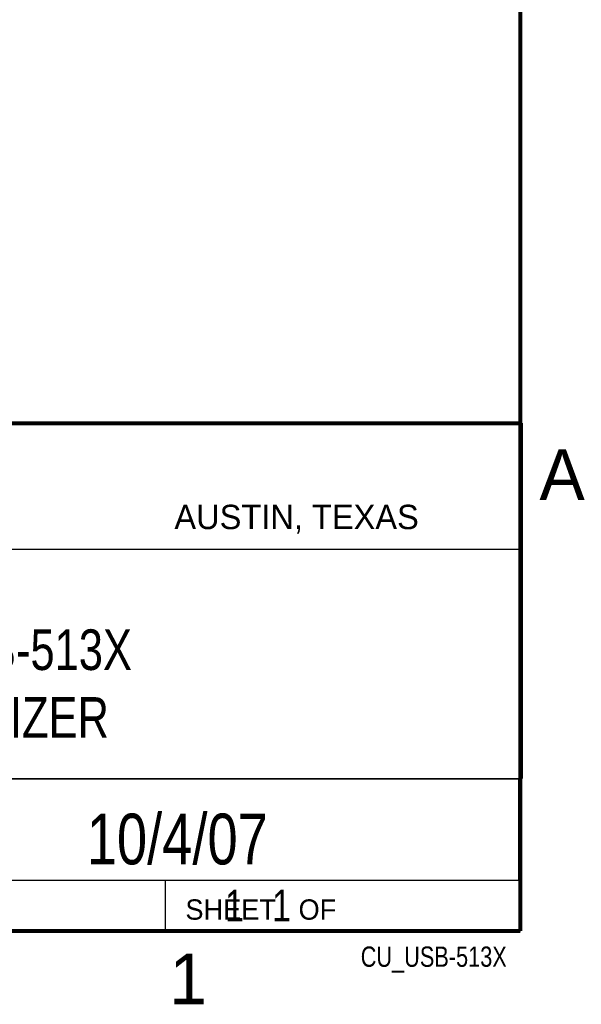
# Model space of a CAD drawing. Header units: inches. Extents: x 0 to 34, y 0 to 22.
# Tile 35 of 73: x 31 to 33.8, y 0.1 to 5. Entities that reach past the tile are written whole.
import ezdxf
from ezdxf.enums import TextEntityAlignment as Align

# ---------------------------------------------------------------- set-up
doc = ezdxf.new("R2010")
doc.units = ezdxf.units.IN
doc.header["$LTSCALE"] = 1.87
doc.header["$MEASUREMENT"] = 0
doc.layers.get('0').update_dxf_attribs({"linetype": 'CONTINUOUS'})
doc.styles.get("Standard").update_dxf_attribs({"font": 'txt', "width": 0.8})

msp = doc.modelspace()

# ---------------------------------------------------------------- linework, layer by layer
at = {"color": 2, "linetype": 'CONTINUOUS'}
for p, q in [((28.3793, 3.0003), (33.5093, 3.0003)), ((33.5093, 3.0003), (33.5093, 1.2503)), ((28.7231, 2.38), (33.5, 2.38)), ((28.3793, 1.2503), (33.5093, 1.2503)), ((30.13, 1.2499), (33.49, 1.2499)), ((33.49, 1.2499), (33.49, 0.7499)), ((28.38, 0.75), (33.5, 0.75)), ((30.13, 0.7499), (33.49, 0.7499)), ((31.75, 0.75), (33.5, 0.75)), ((31.75, 0.75), (31.75, 0.5)), ((33.5, 0.75), (33.5, 0.5)), ((31.75, 0.5), (33.5, 0.5)), ((32.4953, 0.5017), (33.4953, 0.5017)), ((32.4953, 0.5017), (32.4953, 0.5012)), ((32.4953, 0.5012), (33.4953, 0.5012)), ((33.4953, 0.5017), (33.4953, 0.5012))]:
    msp.add_line(p, q, dxfattribs=at)
at = {"color": 7, "linetype": 'CONTINUOUS', "const_width": 0.02}
for points in [[(33.5, 0.5), (33.5, 21.5)], [(25.58, 3), (33.5, 3)], [(0.5, 0.5), (33.5, 0.5)]]:
    msp.add_lwpolyline(points, dxfattribs=at)

# ---------------------------------------------------------------- texts
at = {"color": 2, "linetype": 'CONTINUOUS'}
for s, height, p in [('A', 0.25, (33.5939, 2.6228)), ('AUSTIN, TEXAS', 0.12, (31.7957, 2.479)), ('SHEET   OF', 0.1, (31.8499, 0.5557)), ('1', 0.25, (31.7706, 0.139))]:
    msp.add_text(s, height=height, dxfattribs=at).set_placement(p)
at = {"color": 7, "linetype": 'CONTINUOUS', "width": 0.8}
msp.add_text('10/4/07', height=0.25, dxfattribs=at).set_placement((31.81, 0.828), align=Align.CENTER)
at = {"color": 2, "linetype": 'CONTINUOUS', "width": 0.8}
msp.add_text('CU_USB-513X', height=0.1, dxfattribs=at).set_placement((33.4328, 0.3236), align=Align.RIGHT)
at = {"color": 7, "linetype": 'CONTINUOUS'}
for s, insert, char_height, width, attachment_point in [('NI USB-513X\\PDIGITIZER', (30.9443, 1.9853), 0.2, 1.76, 2), ('     1   1', (31.8125, 0.7031), 0.15625, 1.25, 1)]:
    msp.add_mtext(s, dxfattribs=dict(at, insert=insert, char_height=char_height, width=width, attachment_point=attachment_point))

doc.saveas('drawing.dxf')
